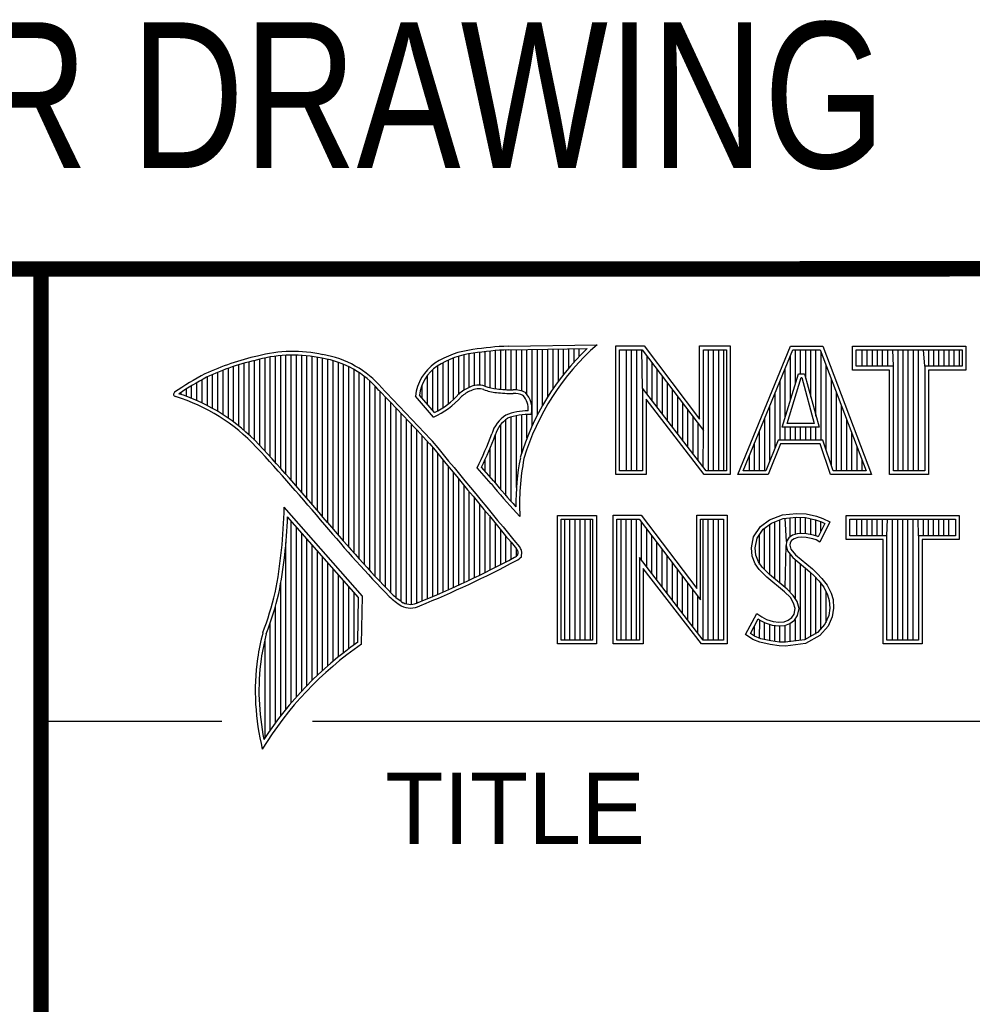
# Model space of a CAD drawing. Header units: inches. Extents: x 0 to 22, y 0 to 17.
# Tile 4 of 15: x 16.3 to 17.6, y 2 to 3.3. Entities that reach past the tile are written whole.
import ezdxf

# ---------------------------------------------------------------- set-up
doc = ezdxf.new("R2010")
doc.units = ezdxf.units.IN
doc.header["$LTSCALE"] = 1.21
doc.header["$MEASUREMENT"] = 0
doc.layers.get('0').update_dxf_attribs({"linetype": 'CONTINUOUS'})
doc.styles.get("Standard").update_dxf_attribs({"font": 'txt', "width": 0.8})
doc.styles.add('TEXTSTYLE_2', font='txt')

msp = doc.modelspace()

# ---------------------------------------------------------------- linework, layer by layer
at = {"color": 2, "linetype": 'CONTINUOUS'}
for p, q in [((16.3737, 2.9596), (21.5037, 2.9596)), ((16.3737, 2.9596), (16.3737, 1.2496)), ((16.375, 2.96), (21.5, 2.96)), ((16.9401, 2.8077), (16.9401, 2.8499)), ((16.9469, 2.8082), (16.9469, 2.8509)), ((16.9537, 2.8069), (16.9537, 2.8518)), ((16.9606, 2.8048), (16.9606, 2.8525)), ((16.9674, 2.8034), (16.9674, 2.8531)), ((16.9742, 2.8027), (16.9742, 2.8536)), ((16.981, 2.8023), (16.981, 2.854)), ((16.9838, 2.8589), (17.0997, 2.8607)), ((16.9839, 2.8541), (17.087, 2.8557)), ((16.9879, 2.802), (16.9879, 2.8542)), ((16.9947, 2.8019), (16.9947, 2.8543)), ((17.0015, 2.8005), (17.0015, 2.8544)), ((17.0083, 2.7963), (17.0083, 2.8545)), ((17.0152, 2.755), (17.0152, 2.8546)), ((17.022, 2.7691), (17.022, 2.8547)), ((17.0288, 2.7817), (17.0288, 2.8548)), ((17.0357, 2.7931), (17.0357, 2.8549)), ((17.0425, 2.8035), (17.0425, 2.855)), ((17.0493, 2.8131), (17.0493, 2.8551)), ((17.0561, 2.822), (17.0561, 2.8552)), ((17.063, 2.8303), (17.063, 2.8553)), ((17.0698, 2.8381), (17.0698, 2.8554)), ((17.0766, 2.8454), (17.0766, 2.8555)), ((17.1243, 2.8592), (17.1609, 2.8592)), ((17.1243, 2.6915), (17.1243, 2.8592)), ((17.1291, 2.8543), (17.1585, 2.8543)), ((17.1291, 2.6963), (17.1291, 2.8543)), ((17.1381, 2.6963), (17.1381, 2.8543)), ((17.1447, 2.6963), (17.1447, 2.8543)), ((17.1514, 2.6963), (17.1514, 2.8543)), ((17.1589, 2.8042), (17.1581, 2.8543)), ((17.1585, 2.8543), (17.2383, 2.7492)), ((17.1609, 2.8592), (17.2334, 2.7636)), ((17.2334, 2.8592), (17.2732, 2.8592)), ((17.2334, 2.7636), (17.2334, 2.8592)), ((17.2383, 2.8543), (17.2684, 2.8543)), ((17.2383, 2.7492), (17.2383, 2.8543)), ((17.2449, 2.6963), (17.2449, 2.8543)), ((17.2515, 2.6963), (17.2515, 2.8543)), ((17.2582, 2.6963), (17.2582, 2.8543)), ((17.2649, 2.6963), (17.2649, 2.8543)), ((17.2684, 2.8543), (17.2684, 2.6963)), ((17.2732, 2.8592), (17.2732, 2.6915)), ((17.2831, 2.6915), (17.3516, 2.8591)), ((17.2903, 2.6964), (17.3548, 2.8542)), ((17.3516, 2.8591), (17.3938, 2.8591)), ((17.3548, 2.8542), (17.3905, 2.8542)), ((17.3583, 2.8098), (17.3583, 2.8542)), ((17.365, 2.8228), (17.365, 2.8542)), ((17.3717, 2.817), (17.3717, 2.8542)), ((17.3784, 2.7925), (17.3784, 2.8542)), ((17.385, 2.7679), (17.385, 2.8542)), ((17.3905, 2.8542), (17.4504, 2.6964)), ((17.3917, 2.7364), (17.3917, 2.851)), ((17.3938, 2.8591), (17.4574, 2.6915)), ((17.4327, 2.8591), (17.5802, 2.8591)), ((17.4327, 2.8278), (17.4327, 2.8591)), ((17.4375, 2.8542), (17.5753, 2.8542)), ((17.4375, 2.8327), (17.4375, 2.8542)), ((17.4451, 2.8327), (17.4451, 2.8542)), ((17.4518, 2.8327), (17.4518, 2.8542)), ((17.4585, 2.8327), (17.4585, 2.8542)), ((17.4652, 2.8327), (17.4652, 2.8542)), ((17.4718, 2.8327), (17.4718, 2.8542)), ((17.4785, 2.8327), (17.4785, 2.8542)), ((17.4859, 2.8327), (17.4852, 2.8542)), ((17.4919, 2.6964), (17.4919, 2.8542)), ((17.4985, 2.6964), (17.4985, 2.8542)), ((17.5052, 2.6964), (17.5052, 2.8542)), ((17.5119, 2.6964), (17.5119, 2.8542)), ((17.5186, 2.6964), (17.5186, 2.8542)), ((17.5269, 2.8327), (17.5252, 2.8542)), ((17.5319, 2.8327), (17.5319, 2.8542)), ((17.5386, 2.8327), (17.5386, 2.8542)), ((17.5453, 2.8327), (17.5453, 2.8542)), ((17.5519, 2.8327), (17.5519, 2.8542)), ((17.5586, 2.8327), (17.5586, 2.8542)), ((17.5653, 2.8327), (17.5653, 2.8542)), ((17.572, 2.8327), (17.572, 2.8542)), ((17.5753, 2.8542), (17.5753, 2.8327)), ((17.5802, 2.8591), (17.5802, 2.8278)), ((16.6397, 2.7492), (16.6397, 2.8367)), ((16.6465, 2.7431), (16.6465, 2.8386)), ((16.6533, 2.7366), (16.6533, 2.8403)), ((16.6602, 2.7295), (16.6602, 2.8419)), ((16.667, 2.7221), (16.667, 2.8435)), ((16.6738, 2.7146), (16.6738, 2.8449)), ((16.6806, 2.707), (16.6806, 2.8459)), ((16.6875, 2.6995), (16.6875, 2.8467)), ((16.6943, 2.6918), (16.6943, 2.8472)), ((16.7011, 2.6841), (16.7011, 2.8474)), ((16.708, 2.6764), (16.708, 2.8474)), ((16.7148, 2.6685), (16.7148, 2.847)), ((16.7216, 2.6607), (16.7216, 2.8465)), ((16.7284, 2.6527), (16.7284, 2.8456)), ((16.7353, 2.6447), (16.7353, 2.8445)), ((16.7421, 2.6366), (16.7421, 2.8431)), ((16.7489, 2.6285), (16.7489, 2.8417)), ((16.7557, 2.6204), (16.7557, 2.84)), ((16.7626, 2.6125), (16.7626, 2.8378)), ((16.8991, 2.7788), (16.8991, 2.8375)), ((16.9059, 2.7837), (16.9059, 2.8408)), ((16.9128, 2.7896), (16.9128, 2.8436)), ((16.9196, 2.7966), (16.9196, 2.8459)), ((16.9264, 2.8018), (16.9264, 2.8477)), ((16.9332, 2.8053), (16.9332, 2.849)), ((17.1648, 2.7965), (17.1648, 2.8461)), ((17.1714, 2.7879), (17.1714, 2.8373)), ((17.3517, 2.7882), (17.3517, 2.8465)), ((16.6055, 2.7738), (16.6055, 2.8249)), ((16.6124, 2.7696), (16.6124, 2.8276)), ((16.6192, 2.765), (16.6192, 2.8301)), ((16.626, 2.7601), (16.626, 2.8325)), ((16.6329, 2.7549), (16.6329, 2.8347)), ((16.7694, 2.6046), (16.7694, 2.8352)), ((16.7762, 2.5968), (16.7762, 2.8321)), ((16.7831, 2.5891), (16.7831, 2.8284)), ((16.7899, 2.5815), (16.7899, 2.8242)), ((16.8855, 2.7749), (16.8855, 2.8281)), ((16.8923, 2.7747), (16.8923, 2.8335)), ((17.1781, 2.7792), (17.1781, 2.8285)), ((17.345, 2.7666), (17.345, 2.8302)), ((17.3984, 2.7232), (17.3984, 2.8334)), ((17.481, 2.8278), (17.4327, 2.8278)), ((17.4859, 2.8327), (17.4375, 2.8327)), ((17.481, 2.6915), (17.481, 2.8278)), ((17.4859, 2.6964), (17.4859, 2.8327)), ((17.5753, 2.8327), (17.5269, 2.8327)), ((17.5269, 2.8327), (17.5269, 2.6964)), ((17.5802, 2.8278), (17.5318, 2.8278)), ((17.5318, 2.8278), (17.5318, 2.6915)), ((16.5782, 2.788), (16.5782, 2.8116)), ((16.5851, 2.7849), (16.5851, 2.8154)), ((16.5919, 2.7815), (16.5919, 2.819)), ((16.5987, 2.7778), (16.5987, 2.8221)), ((16.7967, 2.5739), (16.7967, 2.8193)), ((16.8035, 2.5665), (16.8035, 2.8136)), ((16.8786, 2.783), (16.8786, 2.8206)), ((17.1848, 2.7705), (17.1848, 2.8197)), ((17.1915, 2.7618), (17.1915, 2.8109)), ((17.3383, 2.7364), (17.3383, 2.8138)), ((17.3409, 2.7533), (17.3624, 2.8228)), ((17.3475, 2.7581), (17.3659, 2.8179)), ((17.3624, 2.8228), (17.3701, 2.8228)), ((17.3659, 2.8179), (17.3664, 2.8179)), ((17.3664, 2.8179), (17.3827, 2.7581)), ((17.3701, 2.8228), (17.389, 2.7533)), ((17.4051, 2.7034), (17.4051, 2.8158)), ((16.5578, 2.796), (16.5578, 2.7989)), ((16.5646, 2.7936), (16.5646, 2.8033)), ((16.5714, 2.7909), (16.5714, 2.8075)), ((16.8104, 2.5591), (16.8104, 2.807)), ((16.8172, 2.5519), (16.8172, 2.7996)), ((16.8718, 2.791), (16.8718, 2.8085)), ((17.2418, 2.6963), (17.1589, 2.8042)), ((17.1589, 2.8042), (17.1589, 2.6963)), ((17.1981, 2.7531), (17.1981, 2.8021)), ((17.4118, 2.6964), (17.4118, 2.7982)), ((16.824, 2.5447), (16.824, 2.7924)), ((16.8308, 2.5375), (16.8308, 2.7853)), ((16.8864, 2.7664), (16.8632, 2.7937)), ((16.8877, 2.7723), (16.8682, 2.7952)), ((17.2395, 2.6915), (17.1637, 2.7899)), ((17.1637, 2.7899), (17.1637, 2.6915)), ((17.2048, 2.7445), (17.2048, 2.7933)), ((17.3316, 2.7267), (17.3316, 2.7975)), ((16.8377, 2.5314), (16.8377, 2.7781)), ((17.2115, 2.7358), (17.2115, 2.7845)), ((17.2182, 2.7271), (17.2182, 2.7757)), ((17.325, 2.7101), (17.325, 2.7812)), ((17.4184, 2.6964), (17.4184, 2.7806)), ((16.8445, 2.5262), (16.8445, 2.7709)), ((16.8513, 2.523), (16.8513, 2.7637)), ((16.981, 2.664), (16.981, 2.7634)), ((16.9879, 2.6563), (16.9879, 2.7665)), ((16.9947, 2.6748), (16.9947, 2.7683)), ((17.0015, 2.7195), (17.0015, 2.7694)), ((17.0083, 2.7388), (17.0083, 2.7698)), ((17.2248, 2.7184), (17.2248, 2.7669)), ((17.3183, 2.6964), (17.3183, 2.7648)), ((17.4251, 2.6964), (17.4251, 2.763)), ((16.8581, 2.5224), (16.8581, 2.7565)), ((16.865, 2.5241), (16.865, 2.7493)), ((16.9742, 2.672), (16.9742, 2.7568)), ((17.2315, 2.7098), (17.2315, 2.7581)), ((17.2382, 2.7011), (17.2383, 2.7492)), ((17.3116, 2.6964), (17.3116, 2.7485)), ((17.389, 2.7533), (17.3409, 2.7533)), ((17.345, 2.7364), (17.345, 2.7533)), ((17.3827, 2.7581), (17.3475, 2.7581)), ((17.3517, 2.7364), (17.3517, 2.7533)), ((17.3583, 2.7364), (17.3583, 2.7533)), ((17.365, 2.7364), (17.365, 2.7533)), ((17.3717, 2.7364), (17.3717, 2.7533)), ((17.3784, 2.7364), (17.3784, 2.7533)), ((17.385, 2.7364), (17.385, 2.7533)), ((16.8718, 2.527), (16.8718, 2.7421)), ((16.8786, 2.5298), (16.8786, 2.7348)), ((16.9674, 2.6802), (16.9674, 2.7444)), ((17.3356, 2.7364), (17.3195, 2.6964)), ((17.394, 2.7364), (17.3356, 2.7364)), ((17.4074, 2.6964), (17.394, 2.7364)), ((17.4318, 2.6964), (17.4318, 2.7455)), ((16.8855, 2.5327), (16.8855, 2.727)), ((16.9606, 2.6882), (16.9606, 2.7266)), ((17.3049, 2.6964), (17.3049, 2.7322)), ((17.3388, 2.7316), (17.3228, 2.6915)), ((17.3905, 2.7316), (17.3388, 2.7316)), ((17.4039, 2.6915), (17.3905, 2.7316)), ((17.4385, 2.6964), (17.4385, 2.7279)), ((16.8923, 2.5356), (16.8923, 2.7187)), ((16.8991, 2.5385), (16.8991, 2.7104)), ((16.9537, 2.696), (16.9537, 2.7109)), ((17.2983, 2.6964), (17.2983, 2.7158)), ((17.4451, 2.6964), (17.4451, 2.7103)), ((16.9059, 2.5415), (16.9059, 2.7022)), ((16.9616, 2.6797), (16.9434, 2.7005)), ((16.9653, 2.6828), (16.9492, 2.7013)), ((17.1589, 2.6963), (17.1291, 2.6963)), ((17.2684, 2.6963), (17.2418, 2.6963)), ((17.3195, 2.6964), (17.2903, 2.6964)), ((17.4504, 2.6964), (17.4074, 2.6964)), ((17.5269, 2.6964), (17.4859, 2.6964)), ((16.9128, 2.5446), (16.9128, 2.6939)), ((16.9196, 2.5477), (16.9196, 2.6856)), ((17.1637, 2.6915), (17.1243, 2.6915)), ((17.2732, 2.6915), (17.2395, 2.6915)), ((17.3228, 2.6915), (17.2831, 2.6915)), ((17.4574, 2.6915), (17.4039, 2.6915)), ((17.5318, 2.6915), (17.481, 2.6915)), ((16.9264, 2.5508), (16.9264, 2.6774)), ((16.9332, 2.554), (16.9332, 2.6691)), ((16.9401, 2.5573), (16.9401, 2.6608)), ((16.7939, 2.533), (16.6919, 2.6489)), ((16.9469, 2.5606), (16.9469, 2.6526)), ((16.9537, 2.5639), (16.9537, 2.6443)), ((16.789, 2.5312), (16.6964, 2.6365)), ((16.9606, 2.5673), (16.9606, 2.6361)), ((16.999, 2.637), (16.9946, 2.6418)), ((17.0482, 2.6383), (17.0988, 2.6383)), ((17.0482, 2.4708), (17.0482, 2.6383)), ((17.0531, 2.6334), (17.0939, 2.6334)), ((17.0531, 2.4756), (17.0531, 2.6334)), ((17.0577, 2.4756), (17.0577, 2.6334)), ((17.0644, 2.4756), (17.0644, 2.6334)), ((17.071, 2.4756), (17.071, 2.6334)), ((17.0777, 2.4756), (17.0777, 2.6334)), ((17.0844, 2.4756), (17.0844, 2.6334)), ((17.0911, 2.4756), (17.0911, 2.6334)), ((17.0939, 2.6334), (17.0939, 2.4756)), ((17.0988, 2.6383), (17.0988, 2.4708)), ((17.1205, 2.6385), (17.1571, 2.6385)), ((17.1205, 2.4708), (17.1205, 2.6385)), ((17.1253, 2.6336), (17.1547, 2.6336)), ((17.1253, 2.4756), (17.1253, 2.6336)), ((17.1311, 2.4756), (17.1311, 2.6336)), ((17.1378, 2.4756), (17.1378, 2.6336)), ((17.1445, 2.4756), (17.1445, 2.6336)), ((17.1511, 2.4756), (17.1511, 2.6336)), ((17.1547, 2.6336), (17.2345, 2.5284)), ((17.1571, 2.6385), (17.2296, 2.5429)), ((17.2296, 2.6385), (17.2694, 2.6385)), ((17.2296, 2.5429), (17.2296, 2.6385)), ((17.2345, 2.6336), (17.2646, 2.6336)), ((17.2345, 2.5284), (17.2345, 2.6336)), ((17.2379, 2.4756), (17.2379, 2.6336)), ((17.2446, 2.4756), (17.2446, 2.6336)), ((17.2513, 2.4756), (17.2513, 2.6336)), ((17.2579, 2.4756), (17.2579, 2.6336)), ((17.2646, 2.6336), (17.2646, 2.4756)), ((17.2694, 2.6385), (17.2694, 2.4708)), ((17.3127, 2.6238), (17.3245, 2.6324)), ((17.3245, 2.6324), (17.3412, 2.639)), ((17.3269, 2.6281), (17.3424, 2.6343)), ((17.338, 2.5499), (17.338, 2.6326)), ((17.3412, 2.639), (17.3596, 2.641)), ((17.3424, 2.6343), (17.3597, 2.6362)), ((17.3466, 2.6041), (17.3447, 2.6345)), ((17.3514, 2.6103), (17.3514, 2.6353)), ((17.3581, 2.6135), (17.3581, 2.636)), ((17.3596, 2.641), (17.372, 2.6402)), ((17.3597, 2.6362), (17.3713, 2.6354)), ((17.3647, 2.6146), (17.3647, 2.6358)), ((17.3713, 2.6354), (17.3843, 2.6326)), ((17.3714, 2.6146), (17.3714, 2.6353)), ((17.372, 2.6402), (17.3856, 2.6373)), ((17.3781, 2.6134), (17.3781, 2.6339)), ((17.3843, 2.6326), (17.3921, 2.6299)), ((17.3848, 2.6117), (17.3848, 2.6324)), ((17.3856, 2.6373), (17.3939, 2.6344)), ((17.3939, 2.6344), (17.4031, 2.6301)), ((17.4242, 2.6383), (17.5717, 2.6383)), ((17.4242, 2.607), (17.4242, 2.6383)), ((17.429, 2.6334), (17.5669, 2.6334)), ((17.429, 2.6119), (17.429, 2.6334)), ((17.4382, 2.6119), (17.4382, 2.6334)), ((17.4448, 2.6119), (17.4448, 2.6334)), ((17.4515, 2.6119), (17.4515, 2.6334)), ((17.4582, 2.6119), (17.4582, 2.6334)), ((17.4649, 2.6119), (17.4649, 2.6334)), ((17.4716, 2.6119), (17.4716, 2.6334)), ((17.4774, 2.6119), (17.4782, 2.6334)), ((17.4849, 2.4756), (17.4849, 2.6334)), ((17.4916, 2.4756), (17.4916, 2.6334)), ((17.4983, 2.4756), (17.4983, 2.6334)), ((17.5049, 2.4756), (17.5049, 2.6334)), ((17.5116, 2.4756), (17.5116, 2.6334)), ((17.5185, 2.6119), (17.5183, 2.6334)), ((17.525, 2.6119), (17.525, 2.6334)), ((17.5316, 2.6119), (17.5316, 2.6334)), ((17.5383, 2.6119), (17.5383, 2.6334)), ((17.545, 2.6119), (17.545, 2.6334)), ((17.5517, 2.6119), (17.5517, 2.6334)), ((17.5583, 2.6119), (17.5583, 2.6334)), ((17.5669, 2.6334), (17.5669, 2.6119)), ((17.5717, 2.6383), (17.5717, 2.607)), ((16.7011, 2.3939), (16.7011, 2.6311)), ((16.708, 2.4018), (16.708, 2.6233)), ((16.9674, 2.5708), (16.9674, 2.6278)), ((16.9742, 2.5743), (16.9742, 2.6195)), ((17.1578, 2.5799), (17.1578, 2.6295)), ((17.1645, 2.5712), (17.1645, 2.6207)), ((17.3037, 2.6105), (17.3127, 2.6238)), ((17.3083, 2.6086), (17.3162, 2.6204)), ((17.3162, 2.6204), (17.3269, 2.6281)), ((17.318, 2.5677), (17.318, 2.6217)), ((17.3247, 2.561), (17.3247, 2.6265)), ((17.3314, 2.5555), (17.3314, 2.6299)), ((17.3966, 2.6278), (17.3879, 2.6106)), ((17.4031, 2.6301), (17.3899, 2.6036)), ((17.3914, 2.6176), (17.3914, 2.6301)), ((17.3921, 2.6299), (17.3966, 2.6278)), ((16.7148, 2.4093), (16.7148, 2.6156)), ((16.7216, 2.4165), (16.7216, 2.6078)), ((16.981, 2.5778), (16.981, 2.6113)), ((17.1712, 2.5625), (17.1712, 2.6119)), ((17.3009, 2.5961), (17.3037, 2.6105)), ((17.3058, 2.5959), (17.3083, 2.6086)), ((17.3113, 2.5744), (17.3113, 2.6131)), ((17.3497, 2.609), (17.3466, 2.6041)), ((17.3543, 2.6124), (17.3497, 2.609)), ((17.3533, 2.6056), (17.3513, 2.6025)), ((17.3565, 2.6079), (17.3533, 2.6056)), ((17.3604, 2.6142), (17.3543, 2.6124)), ((17.3614, 2.6094), (17.3565, 2.6079)), ((17.3664, 2.6148), (17.3604, 2.6142)), ((17.3665, 2.6099), (17.3614, 2.6094)), ((17.3726, 2.6145), (17.3664, 2.6148)), ((17.372, 2.6097), (17.3665, 2.6099)), ((17.3807, 2.6079), (17.372, 2.6097)), ((17.3819, 2.6126), (17.3726, 2.6145)), ((17.3853, 2.6065), (17.3807, 2.6079)), ((17.3873, 2.6109), (17.3819, 2.6126)), ((17.3899, 2.6036), (17.3853, 2.6065)), ((17.3879, 2.6106), (17.3873, 2.6109)), ((17.4726, 2.607), (17.4242, 2.607)), ((17.4774, 2.6119), (17.429, 2.6119)), ((17.4726, 2.4708), (17.4726, 2.607)), ((17.4774, 2.4756), (17.4774, 2.6119)), ((17.5669, 2.6119), (17.5185, 2.6119)), ((17.5185, 2.6119), (17.5185, 2.4756)), ((17.5717, 2.607), (17.5233, 2.607)), ((17.5233, 2.607), (17.5233, 2.4708)), ((16.6943, 2.3857), (16.6943, 2.603)), ((16.7284, 2.4233), (16.7284, 2.6001)), ((16.9879, 2.5814), (16.9879, 2.603)), ((16.9947, 2.5853), (16.9947, 2.5948)), ((17.1778, 2.5539), (17.1778, 2.6031)), ((17.1845, 2.5452), (17.1845, 2.5943)), ((17.302, 2.5852), (17.3009, 2.5961)), ((17.3068, 2.5863), (17.3058, 2.5959)), ((17.3447, 2.5443), (17.3461, 2.5993)), ((17.3466, 2.6041), (17.3461, 2.5993)), ((17.3461, 2.5993), (17.3477, 2.5922)), ((17.3513, 2.6025), (17.351, 2.5996)), ((17.351, 2.5996), (17.3521, 2.5944)), ((17.3521, 2.5944), (17.3582, 2.5869)), ((16.7353, 2.4299), (16.7353, 2.5923)), ((16.7421, 2.4363), (16.7421, 2.5846)), ((17.238, 2.4756), (17.1551, 2.5834)), ((17.1551, 2.5834), (17.1551, 2.4756)), ((17.1912, 2.5365), (17.1912, 2.5855)), ((17.3058, 2.5754), (17.302, 2.5852)), ((17.3101, 2.5777), (17.3068, 2.5863)), ((17.3477, 2.5922), (17.3547, 2.5835)), ((17.3514, 2.5381), (17.3514, 2.5876)), ((17.3547, 2.5835), (17.3771, 2.5649)), ((17.3581, 2.5298), (17.3581, 2.5807)), ((17.3582, 2.5869), (17.3804, 2.5685)), ((16.7489, 2.4424), (16.7489, 2.5768)), ((16.7557, 2.4482), (16.7557, 2.569)), ((17.2356, 2.4708), (17.1599, 2.5692)), ((17.1599, 2.5692), (17.1599, 2.4708)), ((17.1979, 2.5278), (17.1979, 2.5767)), ((17.2045, 2.5192), (17.2045, 2.5679)), ((17.3109, 2.5679), (17.3058, 2.5754)), ((17.3147, 2.571), (17.3101, 2.5777)), ((17.3153, 2.5636), (17.3109, 2.5679)), ((17.3243, 2.5614), (17.3147, 2.571)), ((17.3647, 2.4755), (17.3647, 2.5752)), ((17.3714, 2.4763), (17.3714, 2.5696)), ((17.3804, 2.5685), (17.3864, 2.5624)), ((16.7626, 2.4538), (16.7626, 2.5613)), ((17.2112, 2.5105), (17.2112, 2.5591)), ((17.321, 2.5578), (17.3153, 2.5636)), ((17.3441, 2.5385), (17.321, 2.5578)), ((17.3474, 2.5421), (17.3243, 2.5614)), ((17.3771, 2.5649), (17.383, 2.559)), ((17.3781, 2.4808), (17.3781, 2.5639)), ((17.383, 2.559), (17.3888, 2.5529)), ((17.3848, 2.4834), (17.3848, 2.5571)), ((17.3864, 2.5624), (17.3925, 2.5561)), ((17.3925, 2.5561), (17.3994, 2.5472)), ((16.6875, 2.377), (16.6875, 2.5502)), ((16.7694, 2.4592), (16.7694, 2.5535)), ((16.7762, 2.4644), (16.7762, 2.5458)), ((17.2179, 2.5018), (17.2179, 2.5503)), ((17.2246, 2.4931), (17.2246, 2.5415)), ((17.3554, 2.5341), (17.3474, 2.5421)), ((17.3888, 2.5529), (17.3953, 2.5446)), ((17.3914, 2.4908), (17.3914, 2.5495)), ((17.3953, 2.5446), (17.4001, 2.535)), ((17.3994, 2.5472), (17.4046, 2.5368)), ((16.7831, 2.4694), (16.7831, 2.538)), ((16.788, 2.4729), (16.789, 2.5312)), ((16.7927, 2.4704), (16.7939, 2.533)), ((17.2312, 2.4844), (17.2312, 2.5327)), ((17.3516, 2.5311), (17.3441, 2.5385)), ((17.3559, 2.5241), (17.3516, 2.5311)), ((17.3604, 2.5261), (17.3554, 2.5341)), ((17.3981, 2.4982), (17.3981, 2.5389)), ((17.4001, 2.535), (17.4024, 2.5275)), ((17.4046, 2.5368), (17.4072, 2.5285)), ((16.6806, 2.368), (16.6806, 2.52)), ((17.3579, 2.5169), (17.3559, 2.5241)), ((17.3565, 2.5097), (17.3579, 2.5169)), ((17.3629, 2.5171), (17.3604, 2.5261)), ((17.3611, 2.5079), (17.3629, 2.5171)), ((17.4031, 2.5174), (17.4016, 2.5077)), ((17.4024, 2.5275), (17.4031, 2.5174)), ((17.408, 2.5172), (17.4063, 2.5063)), ((17.4072, 2.5285), (17.408, 2.5172)), ((17.2931, 2.483), (17.3081, 2.5106)), ((17.2995, 2.4845), (17.3097, 2.5034)), ((17.3081, 2.5106), (17.3144, 2.506)), ((17.3097, 2.5034), (17.3119, 2.5018)), ((17.3144, 2.506), (17.3207, 2.5028)), ((17.3207, 2.5028), (17.3291, 2.5)), ((17.3487, 2.5017), (17.3536, 2.5051)), ((17.3536, 2.5051), (17.3565, 2.5097)), ((17.3572, 2.5017), (17.3611, 2.5079)), ((17.4016, 2.5077), (17.3967, 2.4966)), ((17.4063, 2.5063), (17.4008, 2.4939)), ((16.6738, 2.3584), (16.6738, 2.4982)), ((17.3047, 2.481), (17.3047, 2.4941)), ((17.3113, 2.478), (17.3119, 2.5018)), ((17.3119, 2.5018), (17.3189, 2.4983)), ((17.318, 2.4765), (17.318, 2.4986)), ((17.3189, 2.4983), (17.328, 2.4952)), ((17.3247, 2.475), (17.3247, 2.4963)), ((17.328, 2.4952), (17.3365, 2.4942)), ((17.3291, 2.5), (17.3366, 2.4991)), ((17.3314, 2.474), (17.3314, 2.4948)), ((17.3365, 2.4942), (17.3446, 2.4949)), ((17.3366, 2.4991), (17.3435, 2.4997)), ((17.338, 2.473), (17.338, 2.494)), ((17.3435, 2.4997), (17.3487, 2.5017)), ((17.3446, 2.4949), (17.351, 2.4974)), ((17.3447, 2.4728), (17.3447, 2.4949)), ((17.351, 2.4974), (17.3572, 2.5017)), ((17.3514, 2.4737), (17.3514, 2.4975)), ((17.3581, 2.4746), (17.3581, 2.5024)), ((17.3967, 2.4966), (17.3868, 2.4857)), ((17.4008, 2.4939), (17.3899, 2.4818)), ((17.3026, 2.4766), (17.2931, 2.483)), ((17.3049, 2.4809), (17.2995, 2.4845)), ((17.3132, 2.4775), (17.3049, 2.4809)), ((17.3262, 2.4748), (17.3132, 2.4775)), ((17.3868, 2.4857), (17.3699, 2.4761)), ((17.3899, 2.4818), (17.3714, 2.4714)), ((16.667, 2.3482), (16.667, 2.477)), ((17.0988, 2.4708), (17.0482, 2.4708)), ((17.0939, 2.4756), (17.0531, 2.4756)), ((17.1599, 2.4708), (17.1205, 2.4708)), ((17.1551, 2.4756), (17.1253, 2.4756)), ((17.2694, 2.4708), (17.2356, 2.4708)), ((17.2646, 2.4756), (17.238, 2.4756)), ((17.3118, 2.4729), (17.3026, 2.4766)), ((17.3254, 2.47), (17.3118, 2.4729)), ((17.3369, 2.4683), (17.3254, 2.47)), ((17.3373, 2.4731), (17.3262, 2.4748)), ((17.3452, 2.468), (17.3369, 2.4683)), ((17.345, 2.4729), (17.3373, 2.4731)), ((17.3699, 2.4761), (17.345, 2.4729)), ((17.3714, 2.4714), (17.3452, 2.468)), ((17.5233, 2.4708), (17.4726, 2.4708)), ((17.5185, 2.4756), (17.4774, 2.4756)), ((16.375, 2.37), (16.6109, 2.37)), ((16.7288, 2.37), (21.5, 2.37))]:
    msp.add_line(p, q, dxfattribs=at)
at = {"color": 7, "linetype": 'CONTINUOUS', "const_width": 0.02}
for points in [[(13.6, 2.9595), (21.5, 2.96)], [(16.375, 2.96), (16.375, 0.5)]]:
    msp.add_lwpolyline(points, dxfattribs=at)
at = {"color": 2, "linetype": 'CONTINUOUS'}
for centre, radius, start, end in [((16.7034, 2.6747), 0.1775, 77.2819, 105.0682), ((16.9502, 2.7423), 0.1128, 96.3009, 123.1685), ((16.9502, 2.7423), 0.108, 96.2443, 123.1259), ((17.0005, 2.4511), 0.4082, 92.3475, 98.8367), ((17.0005, 2.4511), 0.4034, 92.3569, 98.8525), ((17.308, 2.6221), 0.3216, 133.4014, 163.4571), ((17.308, 2.6221), 0.3168, 131.1193, 163.4132), ((16.7315, 2.5144), 0.3399, 102.6162, 114.8514), ((16.7315, 2.5144), 0.3351, 102.5989, 114.8296), ((16.7034, 2.6747), 0.1727, 77.2314, 105.1003), ((16.7222, 2.7226), 0.1221, 40.1653, 80.8429), ((16.7222, 2.7226), 0.1269, 40.2333, 80.7735), ((16.923, 2.7875), 0.0602, 125.032, 174.0466), ((16.923, 2.7875), 0.0554, 125.1142, 171.9572), ((16.7759, 2.4698), 0.3996, 117.9347, 124.5691), ((16.7759, 2.4698), 0.3948, 117.954, 124.0374), ((16.5507, 2.7963), 0.00298, 121.3543, 265.8048), ((9.1994, -4.4938), 10.5463, 43.2461, 43.76704), ((9.199, -4.4944), 10.5518, 43.24607, 43.76701), ((16.9517, 2.7612), 0.0478, 112.9196, 132.2699), ((16.9517, 2.7612), 0.043, 112.6662, 131.9321), ((16.9455, 2.7813), 0.0269, 72.6128, 117.3853), ((16.9455, 2.7813), 0.0221, 72.9381, 117.8635), ((16.977, 2.8697), 0.0718, 249.5515, 263.1636), ((16.977, 2.8697), 0.067, 249.4455, 263.1373), ((16.9944, 3.0501), 0.253, 264.1107, 269.1006), ((16.9944, 3.0501), 0.2482, 264.1189, 269.068), ((16.9917, 2.7681), 0.0339, 64.4685, 92.2537), ((16.9825, 2.7769), 0.0323, 347.1178, 42.4037), ((16.4773, 2.5601), 0.2445, 43.1672, 72.5708), ((16.4772, 2.5601), 0.2493, 43.1664, 71.8497), ((16.8429, 2.8642), 0.107, 293.9928, 318.4439), ((16.8429, 2.8642), 0.1022, 295.9966, 318.5916), ((16.9917, 2.7681), 0.0291, 66.3231, 92.5053), ((16.9825, 2.7769), 0.0275, 355.2987, 40.4494), ((17.0094, 2.698), 0.0767, 89.6565, 111.8738), ((17.0047, 2.732), 0.0441, 122.6948, 163.4996), ((17.0047, 2.732), 0.0393, 123.3496, 163.7165), ((17.0094, 2.698), 0.0719, 86.3769, 111.5054), ((117.1292, 85.4341), 129.954, 219.521832, 219.600442), ((16.5488, 2.8964), 0.4406, 333.6063, 339.8409), ((16.5488, 2.8963), 0.4454, 334.022, 339.8635), ((14.6645, 0.8858), 2.7122, 39.9143, 42.7655), ((14.6639, 0.8852), 2.7178, 39.9159, 42.7668), ((117.205, 85.4976), 130.0576, 219.522219, 219.6006), ((17.3248, 2.6518), 0.3309, 169.2392, 180.3763), ((17.3248, 2.6518), 0.3261, 169.2807, 182.6075), ((17.5234, 3.1364), 0.7192, 219.1032, 222.5932), ((17.5234, 3.1364), 0.724, 219.1087, 223.0885), ((16.0461, 2.6599), 0.6459, 349.0852, 359.0204), ((16.0461, 2.6599), 0.6507, 349.0758, 357.94), ((18.1342, 3.7937), 1.815, 220.0434, 224.0127), ((18.1343, 3.7937), 1.8102, 220.042, 224.0069), ((16.9709, 2.5786), 0.0288, 26.3697, 33.9), ((16.9709, 2.5786), 0.0336, 24.6866, 34.3242), ((16.3916, 3.7016), 1.269, 291.9871, 298.2491), ((16.98, 2.6057), 0.0252, 299.2501, 311.2614), ((16.98, 2.6057), 0.03, 299.1847, 314.8198), ((16.9687, 2.5899), 0.028, 353.6797, 3.043), ((16.9687, 2.5899), 0.0328, 350.4758, 4.7759), ((16.3917, 3.7016), 1.2737, 291.9984, 298.2504), ((16.2632, 2.6388), 0.4292, 339.0712, 346.3669), ((16.2632, 2.6388), 0.434, 339.1085, 346.381), ((16.9079, 2.6176), 0.116, 227.0911, 236.9191), ((16.9079, 2.6176), 0.1112, 227.1627, 236.7917), ((16.8565, 2.5437), 0.0261, 242.8484, 298.0511), ((16.8565, 2.5437), 0.0213, 243.4913, 298.7009), ((17.0658, 2.3848), 0.4141, 165.9359, 170.6858), ((17.0658, 2.3848), 0.4093, 165.9761, 170.6762), ((17.0508, 2.0969), 0.454, 124.6428, 148.5563), ((17.0508, 2.0969), 0.4588, 124.9509, 147.098), ((16.9723, 2.4095), 0.318, 172.3562, 193.7958), ((16.9723, 2.4095), 0.3132, 172.3688, 191.6866)]:
    msp.add_arc(centre, radius, start, end, dxfattribs=at)

# ---------------------------------------------------------------- texts
at = {"color": 7, "linetype": 'CONTINUOUS', "insert": (16.3742, 3.2811), "char_height": 0.19, "width": 2.432, "attachment_point": 2, "line_spacing_factor": 0.9}
msp.add_mtext('CUSTOMER DRAWING', dxfattribs=at)
at = {"color": 2, "linetype": 'CONTINUOUS', "insert": (16.8235, 2.303), "char_height": 0.093, "width": 0.465, "attachment_point": 1, "line_spacing_factor": 0.9, "style": 'TEXTSTYLE_2'}
msp.add_mtext('TITLE', dxfattribs=at)

doc.saveas('drawing.dxf')
